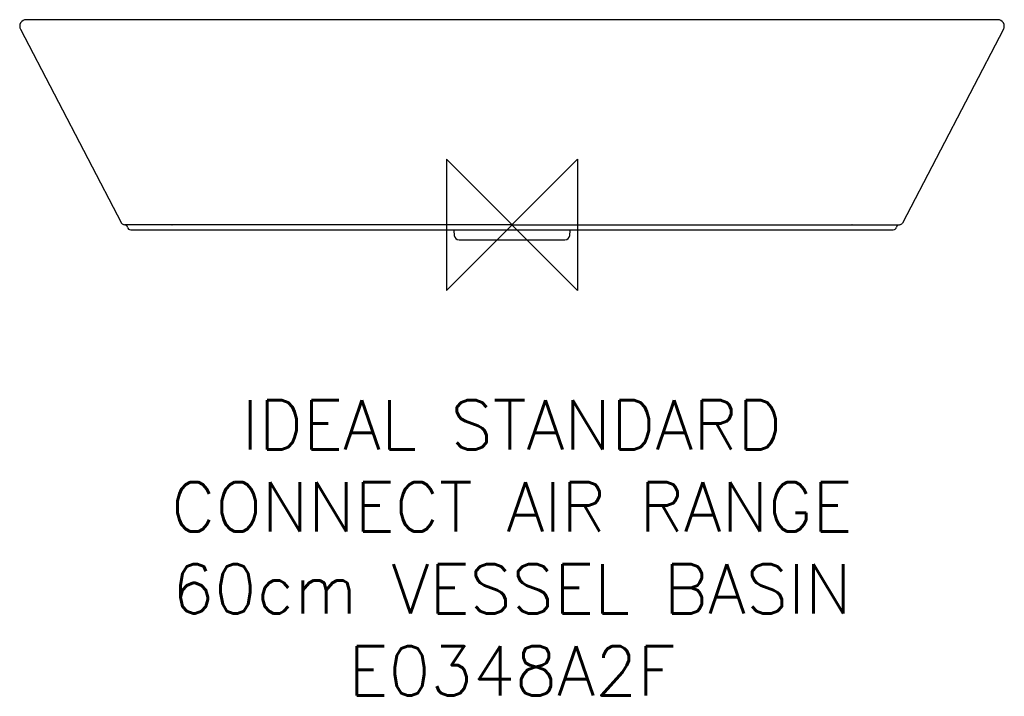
# Model space of a CAD drawing. Header units: millimetres. Extents: x -300 to 300, y -287 to 125.
import ezdxf

# ---------------------------------------------------------------- set-up
doc = ezdxf.new("R2010")
doc.units = ezdxf.units.MM
doc.header["$LTSCALE"] = 54.820741
for name, color, linetype in [('DETAIL', 2, 'CONTINUOUS'), ('ORIGIN', 6, 'CONTINUOUS'), ('Text', 7, 'CONTINUOUS')]:
    doc.layers.add(name, color=color, linetype=linetype)
doc.styles.add('Fastrack', font='simplex.shx')

# ---------------------------------------------------------------- blocks, each defined once
blk = doc.blocks.new('ORIGIN')
at = {"layer": 'ORIGIN'}
blk.add_lwpolyline([(-20, 20), (-20, -20), (20, 20), (20, -20)], close=True, dxfattribs=at)

msp = doc.modelspace()

# ---------------------------------------------------------------- linework, layer by layer
at = {"layer": 'DETAIL', "linetype": 'Continuous'}
for p, q in [((207.66, 125.03), (-296.01, 125.03)), ((296.01, 125.03), (207.66, 125.03)), ((-299.56, 119.18), (-237.88, 1.07)), ((299.56, 119.18), (237.88, 1.07)), ((-234.03, 0), (-236.18, 0)), ((-207.05, 0), (-234.02, 0)), ((0, 0), (-207.05, 0)), ((0, 0), (207.06, 0)), ((207.06, 0), (234.03, 0)), ((234.03, 0), (236.18, 0)), ((-232.38, -3), (232.38, -3)), ((-35.56, -3), (-35.51, -3.39)), ((-35.51, -3.39), (-35.24, -6.48)), ((35.24, -6.48), (35.51, -3.39)), ((35.51, -3.39), (35.56, -3)), ((-32.25, -9.21), (32.25, -9.21))]:
    msp.add_line(p, q, dxfattribs=at)
for centre, radius, start, end in [((-296.01, 121.03), 4, 90.00088, 207.6), ((296.01, 121.03), 4, 332.4, 89.99912), ((-236.1, 2), 2, 207.57818, 267.90579), ((-236.25, -2), 2, 14.47751, 87.90579), ((236.25, -2), 2, 92.09421, 165.52249), ((236.1, 2), 2, 272.09421, 332.42182), ((-232.38, -1), 2, 194.47751, 270), ((232.38, -1), 2, 270, 345.52249), ((-32.25, -6.21), 3, 185, 270), ((32.25, -6.21), 3, 270, 355)]:
    msp.add_arc(centre, radius, start, end, dxfattribs=at)
for points in [[(-207.36, 0.28), (-207.34, 0.21), (-207.3, 0.1), (-207.2, 0), (-207.16, 0)], [(207.36, 0.28), (207.34, 0.21), (207.3, 0.1), (207.2, 0), (207.16, 0)]]:
    msp.add_open_spline(points, degree=3, knots=[0, 0, 0, 0, 0.643626, 1, 1, 1, 1], dxfattribs=at)

# ---------------------------------------------------------------- block references
at = {"layer": 'ORIGIN', "xscale": -2, "yscale": 2, "zscale": 2}
msp.add_blockref('ORIGIN', (0, 0), dxfattribs=at)

# ---------------------------------------------------------------- texts
at = {"layer": 'Text', "insert": (-0.13, -106.9), "char_height": 30, "width": 2237.2895, "attachment_point": 2, "style": 'Fastrack'}
msp.add_mtext('IDEAL STANDARD\\PCONNECT AIR RANGE\\P60cm VESSEL BASIN\\PE0348A2F', dxfattribs=at)

doc.saveas('drawing.dxf')
